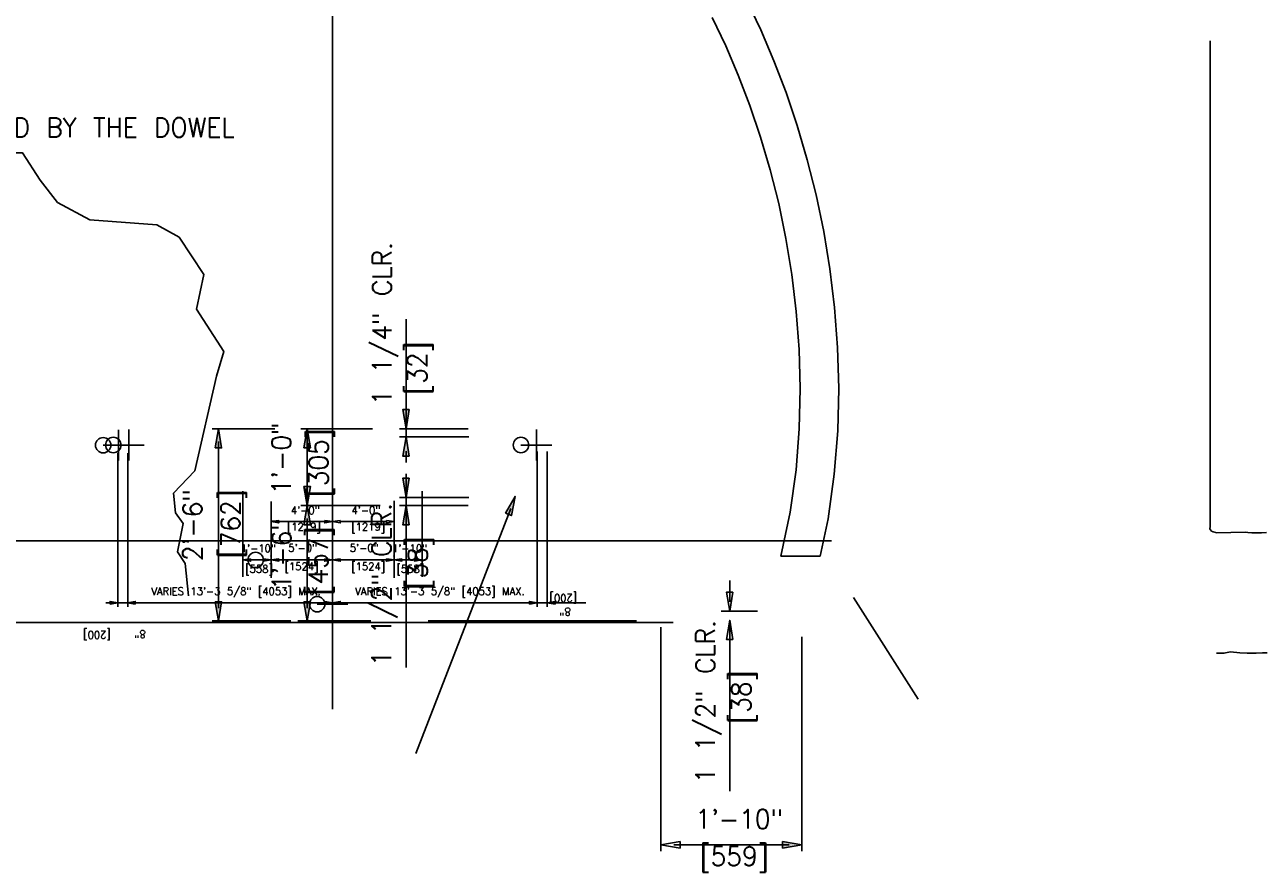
# Model space of a CAD drawing. Extents: x -17 to 2859, y -14 to 3983.
# Tile 21 of 39: x 70 to 150, y 32 to 87. Entities that reach past the tile are written whole.
import ezdxf
from ezdxf.enums import TextEntityAlignment as Align

# ---------------------------------------------------------------- set-up
doc = ezdxf.new("R2010")
doc.units = 0
doc.header["$LTSCALE"] = 25.4
doc.header["$MEASUREMENT"] = 0
doc.linetypes.add('HIDDEN2', pattern=[0.1875, 0.125, -0.0625])
for name, color, linetype in [('ARC-CENT', 1, 'CONTINUOUS'), ('ARC-CONST', 1, 'CONTINUOUS'), ('BDR-TEXT', 1, 'CONTINUOUS'), ('DIM-XREF', 1, 'CONTINUOUS'), ('FORM', 1, 'CONTINUOUS'), ('PAN_AREA', 1, 'CONTINUOUS'), ('POINTS', 1, 'CONTINUOUS')]:
    doc.layers.add(name, color=color, linetype=linetype)
doc.styles.add('TXT_SHX', font='txt.shx')

msp = doc.modelspace()

# ---------------------------------------------------------------- hatches: boundary and pattern name
at = {"layer": 'BDR-TEXT', "linetype": 'CONTINUOUS'}
for points in [[(94.51, 62.21), (94.094, 62.21), (94.302, 60.96)], [(81.894, 59.71), (82.311, 59.71), (82.102, 60.96)], [(87.667, 59.71), (88.084, 59.71), (87.875, 60.96)], [(94.51, 59.185), (94.094, 59.185), (94.302, 60.435)], [(87.667, 57.211), (88.084, 57.211), (87.875, 55.961)], [(94.51, 57.742), (94.094, 57.742), (94.302, 56.492)], [(100.768, 55.462), (101.158, 55.317), (101.398, 56.561)], [(87.667, 54.711), (88.084, 54.711), (87.875, 55.961)], [(94.51, 54.717), (94.094, 54.717), (94.302, 55.967)], [(81.894, 49.712), (82.311, 49.712), (82.102, 48.462)], [(87.667, 49.712), (88.084, 49.712), (87.875, 48.462)], [(118.796, 34.107), (118.796, 33.691), (120.046, 33.899)]]:
    msp.add_hatch(color=7, dxfattribs=at).paths.add_polyline_path(points)
at = {"layer": 'DIM-XREF', "linetype": 'CONTINUOUS'}
for points in [[(89.023, 55.001), (89.023, 54.834), (89.523, 54.918)], [(89.023, 55.001), (89.023, 54.834), (89.523, 54.918)], [(84.19, 52.509), (84.19, 52.343), (83.69, 52.426)], [(84.19, 52.509), (84.19, 52.343), (83.69, 52.426)], [(85.023, 52.509), (85.023, 52.343), (85.523, 52.426)], [(85.023, 52.509), (85.023, 52.343), (85.523, 52.426)], [(86.023, 52.509), (86.023, 52.343), (85.523, 52.426)], [(86.023, 52.509), (86.023, 52.343), (85.523, 52.426)], [(89.023, 52.509), (89.023, 52.343), (89.523, 52.426)], [(89.023, 52.509), (89.023, 52.343), (89.523, 52.426)], [(90.023, 52.509), (90.023, 52.343), (89.523, 52.426)], [(90.023, 52.509), (90.023, 52.343), (89.523, 52.426)], [(93.023, 52.509), (93.023, 52.343), (93.523, 52.426)], [(93.023, 52.509), (93.023, 52.343), (93.523, 52.426)], [(94.023, 52.509), (94.023, 52.343), (93.523, 52.426)], [(94.023, 52.509), (94.023, 52.343), (93.523, 52.426)], [(94.857, 52.509), (94.857, 52.343), (95.357, 52.426)], [(94.857, 52.509), (94.857, 52.343), (95.357, 52.426)], [(75.055, 49.561), (75.055, 49.728), (75.555, 49.644)], [(75.055, 49.561), (75.055, 49.728), (75.555, 49.644)], [(76.698, 49.561), (76.698, 49.728), (76.198, 49.644)], [(76.698, 49.561), (76.698, 49.728), (76.198, 49.644)], [(89.023, 49.561), (89.023, 49.728), (89.523, 49.644)], [(89.023, 49.561), (89.023, 49.728), (89.523, 49.644)], [(90.023, 49.561), (90.023, 49.728), (89.523, 49.644)], [(90.023, 49.561), (90.023, 49.728), (89.523, 49.644)], [(102.325, 49.561), (102.325, 49.728), (102.825, 49.644)], [(102.325, 49.561), (102.325, 49.728), (102.825, 49.644)], [(103.992, 49.561), (103.992, 49.728), (103.492, 49.644)], [(103.992, 49.561), (103.992, 49.728), (103.492, 49.644)]]:
    msp.add_hatch(color=7, dxfattribs=at).paths.add_polyline_path(points)

# ---------------------------------------------------------------- linework, layer by layer
at = {"layer": 'ARC-CENT', "color": 7, "linetype": 'CONTINUOUS'}
msp.add_line((89.523, 83.545), (89.523, 46.399), dxfattribs=at)
msp.add_line((89.523, 83.545), (89.523, 46.399), dxfattribs=at)
at = {"layer": 'ARC-CONST', "color": 7, "linetype": 'CONTINUOUS'}
msp.add_line((89.523, 42.719), (89.523, 112.886), dxfattribs=at)
msp.add_line((89.523, 42.719), (89.523, 112.886), dxfattribs=at)
at = {"layer": 'BDR-TEXT', "color": 7, "linetype": 'CONTINUOUS'}
for p, q in [((94.302, 68.081), (94.302, 60.429)), ((94.302, 68.081), (94.302, 60.429)), ((85.768, 60.96), (81.686, 60.96)), ((92.122, 60.96), (87.459, 60.96)), ((87.875, 55.961), (87.875, 60.96)), ((98.353, 60.96), (93.885, 60.96)), ((98.398, 60.429), (93.885, 60.429)), ((82.102, 49.295), (82.102, 60.127)), ((94.302, 59.506), (94.302, 58.761)), ((94.302, 45.43), (94.302, 58.029)), ((98.398, 56.492), (93.885, 56.492)), ((92.624, 55.961), (87.459, 55.961)), ((91.657, 55.961), (87.459, 55.961)), ((98.353, 55.961), (93.885, 55.961)), ((101.108, 55.78), (94.942, 39.836)), ((87.875, 49.295), (87.875, 55.128)), ((115.353, 49.702), (115.353, 51.093)), ((123.404, 49.978), (127.601, 43.381)), ((86.809, 48.462), (81.686, 48.462)), ((92.023, 48.462), (87.267, 48.462)), ((109.291, 48.462), (95.733, 48.462)), ((117.165, 49.087), (114.791, 49.087)), ((115.353, 37.393), (115.353, 48.38)), ((110.88, 48.045), (110.88, 33.482)), ((120.046, 47.421), (120.046, 33.482)), ((111.713, 33.899), (119.213, 33.899))]:
    msp.add_line(p, q, dxfattribs=at)
for points in [[(94.51, 62.21), (94.094, 62.21), (94.302, 60.96)], [(81.894, 59.71), (82.311, 59.71), (82.102, 60.96)], [(87.667, 59.71), (88.084, 59.71), (87.875, 60.96)], [(94.51, 59.185), (94.094, 59.185), (94.302, 60.435)], [(87.667, 57.211), (88.084, 57.211), (87.875, 55.961)], [(94.51, 57.742), (94.094, 57.742), (94.302, 56.492)], [(100.768, 55.462), (101.158, 55.317), (101.398, 56.561)], [(87.667, 54.711), (88.084, 54.711), (87.875, 55.961)], [(94.51, 54.717), (94.094, 54.717), (94.302, 55.967)], [(115.561, 50.337), (115.144, 50.337), (115.353, 49.087)], [(81.894, 49.712), (82.311, 49.712), (82.102, 48.462)], [(87.667, 49.712), (88.084, 49.712), (87.875, 48.462)], [(115.561, 47.252), (115.144, 47.252), (115.353, 48.502)], [(112.129, 34.107), (112.129, 33.691), (110.88, 33.899)], [(118.796, 34.107), (118.796, 33.691), (120.046, 33.899)]]:
    msp.add_lwpolyline(points, close=True, dxfattribs=at)
at = {"layer": 'DIM-XREF', "color": 24, "linetype": 'CONTINUOUS'}
for p, q in [((75.61, 60.89), (75.61, 58.89)), ((75.61, 60.89), (75.61, 58.89)), ((76.268, 60.903), (76.268, 58.903)), ((76.268, 60.903), (76.268, 58.903)), ((76.268, 60.903), (76.268, 58.903)), ((76.268, 60.903), (76.268, 58.903)), ((102.778, 60.903), (102.778, 58.903)), ((102.778, 60.903), (102.778, 58.903)), ((102.778, 60.903), (102.778, 58.903)), ((102.778, 60.903), (102.778, 58.903)), ((74.61, 59.89), (76.61, 59.89)), ((74.61, 59.89), (76.61, 59.89)), ((75.268, 59.903), (77.268, 59.903)), ((75.268, 59.903), (77.268, 59.903)), ((75.268, 59.903), (77.268, 59.903)), ((75.268, 59.903), (77.268, 59.903)), ((101.778, 59.903), (103.778, 59.903)), ((101.778, 59.903), (103.778, 59.903)), ((101.778, 59.903), (103.778, 59.903)), ((101.778, 59.903), (103.778, 59.903)), ((85.523, 53.426), (85.523, 51.426)), ((85.523, 53.426), (85.523, 51.426)), ((85.523, 53.426), (85.523, 51.426)), ((85.523, 53.426), (85.523, 51.426)), ((84.523, 52.426), (86.523, 52.426)), ((84.523, 52.426), (86.523, 52.426)), ((84.523, 52.426), (86.523, 52.426)), ((84.523, 52.426), (86.523, 52.426)), ((89.523, 50.551), (89.523, 48.551)), ((89.523, 50.551), (89.523, 48.551)), ((89.523, 50.551), (89.523, 48.551)), ((89.523, 50.551), (89.523, 48.551)), ((88.523, 49.551), (90.523, 49.551)), ((88.523, 49.551), (90.523, 49.551)), ((88.523, 49.551), (90.523, 49.551)), ((88.523, 49.551), (90.523, 49.551))]:
    msp.add_line(p, q, dxfattribs=at)
at = {"layer": 'DIM-XREF', "color": 7, "linetype": 'CONTINUOUS'}
for p, q in [((75.555, 59.367), (75.555, 49.379)), ((75.555, 59.367), (75.555, 49.379)), ((76.221, 59.38), (76.221, 49.379)), ((76.221, 59.38), (76.221, 49.379)), ((76.221, 59.38), (76.221, 49.379)), ((76.221, 59.38), (76.221, 49.379)), ((102.825, 59.49), (102.825, 49.379)), ((102.825, 59.49), (102.825, 49.379)), ((103.492, 59.477), (103.492, 49.379)), ((103.492, 59.477), (103.492, 49.379)), ((83.69, 51.328), (83.69, 56.904)), ((83.69, 51.328), (83.69, 56.904)), ((95.357, 51.328), (95.357, 56.904)), ((95.357, 51.328), (95.357, 56.904)), ((85.523, 51.257), (85.523, 56.23)), ((85.523, 51.257), (85.523, 56.23)), ((93.523, 51.257), (93.523, 56.275)), ((93.523, 51.257), (93.523, 56.275)), ((86.023, 54.918), (89.023, 54.918)), ((86.023, 54.918), (89.023, 54.918)), ((93.023, 54.918), (90.023, 54.918)), ((93.023, 54.918), (90.023, 54.918)), ((89.523, 51.928), (89.523, 53.651)), ((89.523, 51.928), (89.523, 53.651)), ((89.523, 51.928), (89.523, 53.651)), ((89.523, 51.928), (89.523, 53.651)), ((93.523, 51.449), (93.523, 53.626)), ((93.523, 51.449), (93.523, 53.626)), ((84.19, 52.426), (85.023, 52.426)), ((84.19, 52.426), (85.023, 52.426)), ((89.023, 52.426), (85.723, 52.426)), ((89.023, 52.426), (85.723, 52.426)), ((90.023, 52.426), (93.323, 52.426)), ((90.023, 52.426), (93.323, 52.426)), ((94.857, 52.426), (94.023, 52.426)), ((94.857, 52.426), (94.023, 52.426)), ((89.523, 49.801), (89.523, 51.307)), ((89.523, 49.801), (89.523, 51.307)), ((89.523, 49.801), (89.523, 51.307)), ((89.523, 49.801), (89.523, 51.307)), ((75.277, 49.644), (74.789, 49.644)), ((75.277, 49.644), (74.789, 49.644)), ((75.555, 49.644), (76.213, 49.644)), ((75.555, 49.644), (76.213, 49.644)), ((76.268, 49.644), (89.523, 49.644)), ((76.268, 49.644), (89.523, 49.644)), ((102.278, 49.644), (90.023, 49.644)), ((102.278, 49.644), (90.023, 49.644)), ((103.483, 49.644), (102.825, 49.644)), ((103.483, 49.644), (102.825, 49.644)), ((103.817, 49.644), (105.987, 49.644)), ((103.817, 49.644), (105.987, 49.644))]:
    msp.add_line(p, q, dxfattribs=at)
for points in [[(86.023, 55.001), (86.023, 54.834), (85.523, 54.918)], [(86.023, 55.001), (86.023, 54.834), (85.523, 54.918)], [(89.023, 55.001), (89.023, 54.834), (89.523, 54.918)], [(89.023, 55.001), (89.023, 54.834), (89.523, 54.918)], [(90.023, 55.001), (90.023, 54.834), (89.523, 54.918)], [(90.023, 55.001), (90.023, 54.834), (89.523, 54.918)], [(93.023, 55.001), (93.023, 54.834), (93.523, 54.918)], [(93.023, 55.001), (93.023, 54.834), (93.523, 54.918)], [(84.19, 52.509), (84.19, 52.343), (83.69, 52.426)], [(84.19, 52.509), (84.19, 52.343), (83.69, 52.426)], [(85.023, 52.509), (85.023, 52.343), (85.523, 52.426)], [(85.023, 52.509), (85.023, 52.343), (85.523, 52.426)], [(86.023, 52.509), (86.023, 52.343), (85.523, 52.426)], [(86.023, 52.509), (86.023, 52.343), (85.523, 52.426)], [(89.023, 52.509), (89.023, 52.343), (89.523, 52.426)], [(89.023, 52.509), (89.023, 52.343), (89.523, 52.426)], [(90.023, 52.509), (90.023, 52.343), (89.523, 52.426)], [(90.023, 52.509), (90.023, 52.343), (89.523, 52.426)], [(93.023, 52.509), (93.023, 52.343), (93.523, 52.426)], [(93.023, 52.509), (93.023, 52.343), (93.523, 52.426)], [(94.023, 52.509), (94.023, 52.343), (93.523, 52.426)], [(94.023, 52.509), (94.023, 52.343), (93.523, 52.426)], [(94.857, 52.509), (94.857, 52.343), (95.357, 52.426)], [(94.857, 52.509), (94.857, 52.343), (95.357, 52.426)], [(75.055, 49.561), (75.055, 49.728), (75.555, 49.644)], [(75.055, 49.561), (75.055, 49.728), (75.555, 49.644)], [(76.698, 49.561), (76.698, 49.728), (76.198, 49.644)], [(76.698, 49.561), (76.698, 49.728), (76.198, 49.644)], [(89.023, 49.561), (89.023, 49.728), (89.523, 49.644)], [(89.023, 49.561), (89.023, 49.728), (89.523, 49.644)], [(90.023, 49.561), (90.023, 49.728), (89.523, 49.644)], [(90.023, 49.561), (90.023, 49.728), (89.523, 49.644)], [(102.325, 49.561), (102.325, 49.728), (102.825, 49.644)], [(102.325, 49.561), (102.325, 49.728), (102.825, 49.644)], [(103.992, 49.561), (103.992, 49.728), (103.492, 49.644)], [(103.992, 49.561), (103.992, 49.728), (103.492, 49.644)]]:
    msp.add_lwpolyline(points, close=True, dxfattribs=at)
at = {"layer": 'DIM-XREF', "color": 24, "linetype": 'CONTINUOUS'}
for centre in [(74.61, 59.89), (74.61, 59.89), (75.268, 59.903), (75.268, 59.903), (75.268, 59.903), (75.268, 59.903), (101.778, 59.903), (101.778, 59.903), (101.778, 59.903), (101.778, 59.903), (84.523, 52.426), (84.523, 52.426), (84.523, 52.426), (84.523, 52.426), (88.523, 49.551), (88.523, 49.551), (88.523, 49.551), (88.523, 49.551)]:
    msp.add_circle(centre, 0.5, dxfattribs=at)
at = {"layer": 'DIM-XREF', "color": 7, "linetype": 'CONTINUOUS'}
for p in [(85.523, 52.676), (85.523, 52.676), (93.523, 52.676), (93.523, 52.676)]:
    msp.add_point(p, dxfattribs=at)
at = {"layer": 'FORM', "color": 1, "linetype": 'CONTINUOUS'}
msp.add_line((118.679, 52.683), (121.234, 52.683), dxfattribs=at)
msp.add_lwpolyline([(116.45, 88.831), (117.371, 86.902), (118.228, 84.901), (119.021, 82.827), (119.746, 80.68), (120.398, 78.46), (120.974, 76.167), (121.467, 73.799), (121.87, 71.357), (122.174, 68.84), (122.37, 66.248), (122.443, 63.579), (122.378, 60.833), (122.154, 58.009), (121.745, 55.105), (121.234, 52.683)], dxfattribs=at)
at = {"layer": 'FORM', "color": 1, "linetype": 'HIDDEN2'}
msp.add_lwpolyline([(114.216, 87.708), (115.093, 85.871), (115.911, 83.962), (116.668, 81.981), (117.361, 79.928), (117.986, 77.803), (118.537, 75.607), (119.009, 73.341), (119.394, 71.003), (119.685, 68.596), (119.872, 66.12), (119.942, 63.574), (119.88, 60.962), (119.668, 58.283), (119.281, 55.538), (118.679, 52.683)], dxfattribs=at)
at = {"layer": 'PAN_AREA', "color": 3, "linetype": 'CONTINUOUS'}
for points in [[(146.592, 86.186), (146.592, 54.596), (146.58, 54.448), (146.62, 54.382), (146.693, 54.309), (146.792, 54.256), (146.964, 54.203), (146.977, 54.199), (148.89, 54.224), (149.056, 54.216), (149.297, 54.194), (149.44, 54.186), (149.71, 54.186), (149.929, 54.186), (150.267, 54.216)], [(150.296, 46.393), (149.995, 46.393), (149.597, 46.363), (148.995, 46.363), (148.528, 46.393), (147.926, 46.461), (147.49, 46.363), (147.009, 46.371)]]:
    msp.add_lwpolyline(points, dxfattribs=at)
at = {"layer": 'POINTS', "color": 2, "linetype": 'CONTINUOUS'}
for p, q in [((18.599, 53.675), (121.979, 53.675)), ((28.912, 48.363), (111.667, 48.363))]:
    msp.add_line(p, q, dxfattribs=at)
for points in [[(63.434, 78.751), (67.432, 78.907), (69.371, 78.907), (70.502, 77.131), (71.632, 75.678), (73.733, 74.548), (78.095, 74.225), (79.549, 73.418), (81.164, 70.996), (80.68, 68.736), (82.457, 65.991), (81.972, 64.377), (80.577, 58.231)], [(80.577, 58.231), (79.178, 56.769), (79.305, 55.498), (79.814, 54.798), (79.432, 52.955), (79.941, 52.192), (80.155, 50.088)]]:
    msp.add_lwpolyline(points, dxfattribs=at)

# ---------------------------------------------------------------- texts
at = {"layer": 'BDR-TEXT', "color": 5, "linetype": 'CONTINUOUS', "style": 'TXT_SHX', "width": 0.95}
for s, p in [('1 1/4" CLR.', (93.369, 67.798)), ('[32]', (95.656, 64.904)), ('1\'-0" ', (86.82, 59.563)), ('[305]', (89.243, 58.754)), ('2\'-6" ', (81.049, 55.224)), ('[762]', (83.521, 54.778)), ('1\'-6" ', (86.842, 53.334)), ('1 1/2" CLR.', (93.334, 50.824)), ('[457]', (89.22, 52.363)), ('[38]', (95.685, 52.235)), ('1 1/2" CLR.', (114.395, 43.215)), ('[38]', (116.728, 43.505))]:
    msp.add_text(s, height=1.2498, rotation=90, dxfattribs=at).set_placement(p, align=Align.CENTER)
for s, p in [('1\'-10" ', (116.498, 34.95)), ('[559]', (115.642, 32.535))]:
    msp.add_text(s, height=1.2498, dxfattribs=at).set_placement(p, align=Align.CENTER)
at = {"layer": 'DIM-XREF', "color": 5, "linetype": 'CONTINUOUS', "style": 'TXT_SHX', "width": 0.95}
for s, height, p in [('4\'-0"', 0.5, (87.749, 55.41)), ('4\'-0"', 0.5, (87.749, 55.41)), ('4\'-0"', 0.5, (91.693, 55.41)), ('4\'-0"', 0.5, (91.693, 55.41)), ('[1219]', 0.5, (87.659, 54.336)), ('[1219]', 0.5, (87.659, 54.336)), ('[1219]', 0.5, (91.843, 54.336)), ('[1219]', 0.5, (91.843, 54.336)), ('1\'-10"', 0.5, (84.698, 52.929)), ('1\'-10"', 0.5, (84.698, 52.929)), ('5\'-0"', 0.5, (87.581, 52.963)), ('5\'-0"', 0.5, (87.581, 52.963)), ('5\'-0"', 0.5, (91.581, 52.963)), ('5\'-0"', 0.5, (91.581, 52.963)), ('1\'-10"', 0.5, (94.531, 52.929)), ('1\'-10"', 0.5, (94.531, 52.929)), ('[558]', 0.5, (84.745, 51.594)), ('[558]', 0.5, (84.745, 51.594)), ('[1524]', 0.5, (87.504, 51.753)), ('[1524]', 0.5, (87.504, 51.753)), ('[1524]', 0.5, (91.843, 51.753)), ('[1524]', 0.5, (91.843, 51.753)), ('[558]', 0.5, (94.577, 51.594)), ('[558]', 0.5, (94.577, 51.594)), ('VARIES 13\'-3 5/8" [4053] MAX.', 0.49999, (83.25, 50.144)), ('VARIES 13\'-3 5/8" [4053] MAX.', 0.49999, (83.25, 50.144)), ('VARIES 13\'-3 5/8" [4053] MAX.', 0.49999, (96.505, 50.144)), ('VARIES 13\'-3 5/8" [4053] MAX.', 0.49999, (96.505, 50.144))]:
    msp.add_text(s, height=height, dxfattribs=at).set_placement(p, align=Align.CENTER)
for s, p in [('[200]', (104.538, 50.192)), ('[200]', (104.538, 50.192)), ('8"', (104.655, 49.311)), ('8"', (104.655, 49.311)), ('[200]', (74.212, 47.804)), ('[200]', (74.212, 47.804)), ('8"', (77.009, 47.851)), ('8"', (77.009, 47.851))]:
    msp.add_text(s, height=0.5, rotation=180, dxfattribs=at).set_placement(p, align=Align.CENTER)
at = {"layer": 'POINTS', "color": 253, "linetype": 'CONTINUOUS', "style": 'TXT_SHX', "width": 0.95}
msp.add_text(' BARS "G" AND "H" MAY BE REPLACED BY THE DOWEL', height=1.24999, dxfattribs=at).set_placement((36.738, 79.935))
msp.add_text(' BARS "G" AND "H" MAY BE REPLACED BY THE DOWEL', height=1.24999, dxfattribs=at).set_placement((36.738, 79.935))

doc.saveas('drawing.dxf')
